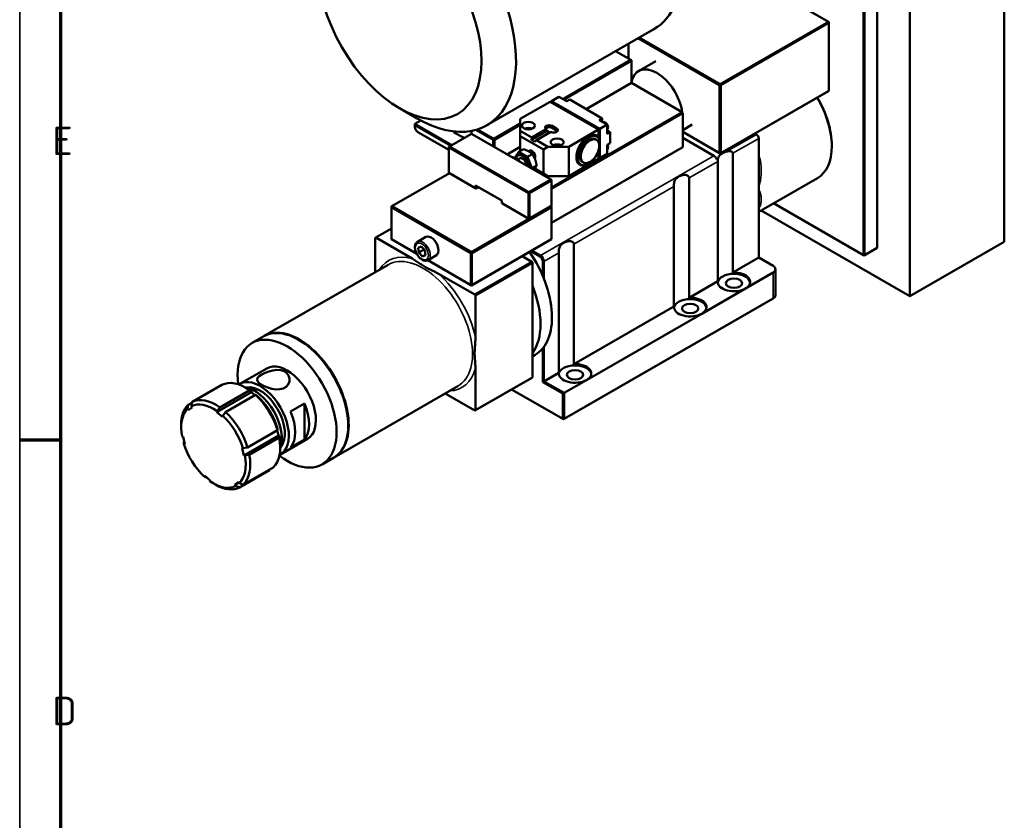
# Model space of a CAD drawing. Header units: millimetres. Extents: x 10 to 1178, y 10 to 831.
# Tile 3 of 8: x 10 to 252, y 467 to 663. Entities that reach past the tile are written whole.
import ezdxf

# ---------------------------------------------------------------- set-up
doc = ezdxf.new("R2010")
doc.units = ezdxf.units.MM
doc.header["$LTSCALE"] = 2
doc.layers.get('0').update_dxf_attribs({"lineweight": 25})
for name, color, linetype, lineweight in [('Rahmen (ISO)', 7, 'Continuous', 70), ('Sichtbar (ISO)', 7, 'Continuous', 50), ('Sichtbar schmal (ISO)', 7, 'Continuous', 35), ('Symbol (ISO)', 7, 'Continuous', 25)]:
    doc.layers.add(name, color=color, linetype=linetype, lineweight=lineweight)
doc.styles.add('Notiztext (DIN)', font='isocpeur.ttf')

# ---------------------------------------------------------------- blocks, each defined once
blk = doc.blocks.new('Ränder Hagen+Goebel Rahmen')
at = {"layer": 'Rahmen (ISO)', "linetype": 'Continuous', "lineweight": 35}
blk.add_line((5, 415), (5, 5), dxfattribs=at)
at = {"layer": 'Rahmen (ISO)'}
for p, q in [((10, 410), (10, 10)), ((10, 280), (5, 280))]:
    blk.add_line(p, q, dxfattribs=at)
at = {"layer": 'Symbol (ISO)', "char_height": 3.5, "attachment_point": 7, "style": 'Notiztext (DIN)'}
for s, insert in [('E', (9, 315)), ('D', (9, 245))]:
    blk.add_mtext(s, dxfattribs=dict(at, insert=insert))

msp = doc.modelspace()

# ---------------------------------------------------------------- linework, layer by layer
at = {"layer": 'Sichtbar (ISO)'}
for p, q in [((251.8427, 749.3469), (251.8427, 608.7288)), ((228.6496, 735.9909), (228.6496, 595.3728)), ((187.9576, 674.6433), (208.6243, 662.7422)), ((220.5886, 668.0353), (220.5886, 607.2098)), ((217.251, 666.2762), (217.251, 605.4507)), ((217.5339, 605.4507), (217.5339, 666.2762)), ((208.6243, 662.7422), (182.0371, 647.4316)), ((208.7657, 662.6601), (208.6243, 662.7422)), ((208.7657, 662.4972), (208.6243, 662.7422)), ((208.7657, 662.4972), (208.7657, 662.6601)), ((165.7718, 660.9432), (124.7596, 637.3258)), ((182.1785, 647.1867), (208.7657, 662.4972)), ((208.7657, 662.4972), (208.7657, 645.8193)), ((161.8895, 658.7075), (181.8957, 647.1867)), ((182.0371, 647.4316), (162.1728, 658.8707)), ((156.3685, 655.5282), (160.1168, 653.3697)), ((159.5511, 653.6955), (159.5511, 657.3609)), ((160.1168, 653.3697), (143.5529, 643.8312)), ((143.9128, 643.7121), (160.2582, 653.1248)), ((160.1168, 653.3697), (160.2582, 653.1248)), ((160.2582, 653.2877), (160.1168, 653.3697)), ((160.2582, 653.2877), (160.2582, 653.1248)), ((160.2582, 653.1248), (160.2582, 647.9641)), ((166.2321, 653.0806), (161.9895, 650.6375)), ((149.11, 641.3098), (160.2582, 647.7296)), ((160.2582, 647.7296), (172.7033, 640.563)), ((182.0371, 647.4316), (181.8957, 647.1867)), ((181.8957, 647.1867), (182.1785, 647.1867)), ((181.8957, 647.1867), (181.8957, 630.5087)), ((182.0371, 647.4316), (182.1785, 647.1867)), ((182.0371, 630.4266), (208.6243, 645.7372)), ((182.1785, 630.5087), (182.1785, 647.1867)), ((208.7657, 645.8193), (182.1785, 630.5087)), ((208.7657, 645.8193), (208.6243, 645.7372)), ((140.6006, 643.2782), (142.4391, 644.3369)), ((144.3907, 643.2131), (142.4391, 644.3369)), ((144.3907, 643.2131), (145.0978, 643.6203)), ((153.074, 639.0271), (145.0978, 643.6203)), ((103.2726, 641.5197), (107.4988, 639.0671)), ((132.9639, 638.8805), (140.3178, 643.1153)), ((140.3178, 643.1153), (152.1972, 636.2745)), ((140.3745, 643.0827), (140.6289, 643.2292)), ((152.48, 636.4373), (140.6006, 643.2782)), ((140.6006, 643.2782), (140.6006, 643.2129)), ((152.4518, 636.4209), (140.6289, 643.2292)), ((107.0838, 637.7072), (108.4884, 638.516)), ((132.9639, 635.9487), (132.9639, 638.8805)), ((172.7033, 640.563), (140.6006, 622.0763)), ((140.6006, 621.7499), (172.8447, 640.318)), ((152.3669, 638.6199), (153.074, 639.0271)), ((154.3185, 637.496), (152.3669, 638.6199)), ((153.074, 638.2127), (153.074, 639.0271)), ((172.7033, 640.563), (172.7519, 640.4787)), ((172.8447, 640.318), (172.7519, 640.4787)), ((172.8447, 639.1734), (172.8447, 640.318)), ((172.8447, 631.979), (172.8447, 639.1734)), ((116.1805, 632.4687), (107.0838, 637.7072)), ((107.0838, 637.7072), (107.0838, 637.3808)), ((107.0838, 637.3808), (115.8971, 632.3055)), ((107.0838, 636.8903), (107.0838, 637.3808)), ((122.0568, 636.1956), (126.3171, 633.7423)), ((126.4585, 633.9872), (122.4309, 636.3065)), ((132.9639, 637.7334), (126.4585, 633.9872)), ((126.5999, 633.7423), (132.9639, 637.407)), ((135.7923, 634.3199), (139.342, 636.364)), ((139.5053, 635.943), (139.342, 636.364)), ((140.7562, 637.1784), (141.8876, 636.5269)), ((141.8876, 636.0364), (140.7562, 636.6879)), ((152.1972, 636.2745), (144.8433, 632.0396)), ((152.1972, 636.2743), (152.4518, 636.4209)), ((152.1972, 634.3486), (152.1972, 636.2745)), ((152.4518, 629.2919), (152.4518, 636.4209)), ((152.48, 636.4373), (154.3185, 637.496)), ((152.48, 629.2429), (152.48, 636.4373)), ((154.3185, 635.2396), (154.3185, 637.496)), ((155.0256, 635.6468), (154.3185, 636.054)), ((154.3702, 636.7783), (154.4588, 636.8392)), ((154.4588, 636.5776), (154.3702, 636.5166)), ((154.3704, 636.7772), (154.4451, 636.7342)), ((175.2147, 637.4821), (172.8447, 636.1174)), ((107.7882, 635.6671), (107.929, 635.5853)), ((115.4276, 631.2678), (107.7909, 635.6655)), ((107.9323, 635.5834), (115.4276, 631.2672)), ((115.5691, 632.1166), (120.9431, 635.2113)), ((116.6193, 635.8228), (116.665, 635.7982)), ((116.665, 635.7982), (116.665, 635.5693)), ((116.665, 635.5693), (119.2004, 634.2078)), ((120.9431, 635.2113), (120.9431, 635.9391)), ((120.9431, 635.2113), (140.4592, 623.9727)), ((126.4585, 633.9872), (126.3171, 633.7423)), ((126.3171, 633.7423), (126.3171, 632.1166)), ((126.5999, 633.7423), (126.3171, 633.7423)), ((126.5999, 633.7423), (126.4585, 633.9872)), ((126.5999, 631.9538), (126.5999, 633.7423)), ((132.9639, 635.9487), (135.7923, 634.3199)), ((132.9639, 634.6431), (132.9639, 635.9487)), ((138.6207, 631.3856), (132.9639, 634.6431)), ((132.9639, 630.973), (132.9639, 634.6431)), ((135.6728, 633.736), (139.5053, 635.943)), ((135.6728, 633.736), (135.7923, 634.3199)), ((136.4775, 633.2725), (135.6728, 633.736)), ((136.9237, 633.6684), (136.4775, 633.2725)), ((140.4734, 635.7125), (136.9237, 633.6684)), ((136.9237, 633.6684), (139.7521, 632.0396)), ((140.1894, 635.549), (139.5053, 635.943)), ((151.3899, 633.903), (151.6728, 633.7401)), ((152.3386, 631.2868), (152.3386, 633.9048)), ((154.3185, 635.2396), (155.0256, 635.6468)), ((155.0256, 632.9653), (155.0256, 635.6468)), ((181.8957, 630.5087), (172.8447, 635.7208)), ((172.8447, 635.7202), (182.0371, 630.4266)), ((180.4815, 629.8578), (172.8447, 634.2555)), ((190.5218, 635.3127), (190.9466, 635.068)), ((191.5123, 628.7622), (191.5123, 634.0882)), ((115.4276, 631.8717), (115.5691, 632.1166)), ((115.4276, 632.0346), (115.5691, 632.1166)), ((115.4276, 632.0346), (115.4276, 631.8717)), ((115.4276, 631.8717), (134.9438, 620.6331)), ((115.4276, 625.6583), (115.4276, 631.8717)), ((135.0852, 620.878), (115.5691, 632.1166)), ((129.7315, 630.1504), (132.9639, 632.0119)), ((132.6095, 630.7689), (133.7747, 631.4399)), ((139.7521, 632.0396), (138.6207, 631.3856)), ((138.6207, 625.4992), (138.6207, 631.3856)), ((144.8433, 632.0396), (139.7521, 632.0396)), ((172.8447, 631.979), (140.6006, 613.4109)), ((140.6006, 613.4103), (172.7033, 631.897)), ((144.8433, 624.8452), (144.8433, 632.0396)), ((154.3185, 632.5581), (155.0256, 632.9653)), ((154.3185, 630.3016), (154.3185, 632.5581)), ((154.3702, 631.873), (154.4588, 631.9339)), ((154.4588, 631.6723), (154.3702, 631.6114)), ((154.3704, 631.8719), (154.4451, 631.8289)), ((172.7033, 631.897), (172.8447, 631.979)), ((209.4728, 632.3307), (209.4728, 632.1678)), ((130.6335, 629.631), (130.634, 629.6313)), ((132.6095, 630.7689), (131.5604, 629.2721)), ((132.7703, 629.2036), (132.2155, 628.8841)), ((132.5332, 630.0079), (132.3635, 629.9101)), ((134.7324, 629.5464), (132.6095, 630.7689)), ((134.7324, 629.5464), (135.8976, 630.2174)), ((135.7939, 626.8096), (134.7324, 629.5464)), ((135.2565, 631.1405), (134.9392, 630.9578)), ((152.1972, 629.08), (144.8433, 624.8452)), ((152.1972, 629.08), (152.1972, 630.8867)), ((152.1972, 629.1453), (152.4518, 629.2919)), ((152.4234, 629.2756), (152.48, 629.2429)), ((152.48, 629.2429), (154.3185, 630.3016)), ((181.4628, 629.0861), (181.2163, 628.9441)), ((181.8957, 630.5087), (182.1785, 630.5087)), ((181.8957, 630.5087), (182.0371, 630.4266)), ((182.0371, 630.4266), (182.1785, 630.5087)), ((185.1807, 630.4421), (185.1807, 601.1739)), ((132.7564, 628.4085), (132.7569, 628.4088)), ((132.7575, 628.4078), (132.7569, 628.4088)), ((135.7189, 626.7025), (135.7939, 626.8096)), ((135.7939, 626.8096), (136.959, 627.4805)), ((136.5151, 626.7104), (136.9237, 626.474)), ((136.5158, 626.7114), (138.6207, 625.4992)), ((139.7521, 624.8452), (136.9237, 626.474)), ((148.1961, 628.3568), (148.479, 628.194)), ((149.8038, 627.915), (149.6629, 627.8332)), ((181.4391, 599.0192), (181.4391, 628.4509)), ((191.5123, 621.825), (191.5123, 628.7622)), ((101.4269, 617.4324), (115.5691, 625.5763)), ((115.5691, 625.5763), (115.4276, 625.6583)), ((121.933, 621.9121), (115.4276, 625.6583)), ((115.5691, 625.5763), (122.0744, 621.8301)), ((140.4592, 623.9727), (135.0852, 620.878)), ((138.6207, 625.4992), (139.7521, 624.8452)), ((144.8433, 624.8452), (139.7521, 624.8452)), ((140.4592, 623.9727), (140.6006, 623.8907)), ((140.4592, 623.9727), (140.6006, 623.7278)), ((174.4327, 624.4162), (174.4327, 594.9846)), ((191.5123, 616.0524), (205.9356, 624.3582)), ((121.933, 622.5662), (121.933, 621.9121)), ((121.933, 622.5662), (122.2159, 622.4027)), ((128.4384, 618.82), (121.933, 622.5662)), ((122.0744, 621.8301), (121.933, 621.9121)), ((122.2159, 621.9121), (121.933, 621.9121)), ((122.0744, 621.8301), (122.6423, 622.1571)), ((122.2159, 621.9121), (122.0744, 621.8301)), ((122.2159, 621.9121), (122.2159, 622.4027)), ((122.2159, 622.4027), (128.4384, 618.8193)), ((122.6418, 622.1574), (122.2159, 621.9121)), ((135.2266, 620.6331), (140.6006, 623.7278)), ((140.6006, 623.7278), (140.6006, 623.8907)), ((140.6006, 623.7278), (140.6006, 617.5144)), ((170.691, 592.8299), (170.691, 622.2616)), ((191.5123, 614.8879), (191.5123, 621.825)), ((135.0852, 620.878), (134.9438, 620.6331)), ((134.9438, 620.6331), (135.2266, 620.6331)), ((134.9438, 620.6331), (134.9438, 614.4197)), ((135.0852, 620.878), (135.2266, 620.6331)), ((135.2266, 614.4197), (135.2266, 620.6331)), ((101.4269, 617.4324), (101.2855, 617.3503)), ((101.2855, 617.1874), (101.4269, 617.4324)), ((101.2855, 617.1874), (101.2855, 617.3503)), ((101.2855, 609.339), (101.2855, 617.1874)), ((101.2855, 617.1874), (120.8017, 605.9488)), ((120.9431, 606.1937), (101.4269, 617.4324)), ((140.4592, 617.4324), (120.9431, 606.1937)), ((121.0845, 605.9488), (140.6006, 617.1874)), ((128.4384, 618.1659), (128.4384, 618.82)), ((128.4384, 618.1659), (128.5798, 618.0839)), ((134.9438, 614.4197), (128.4384, 618.1659)), ((128.5798, 618.0839), (135.0852, 614.3377)), ((135.0852, 614.3377), (140.4592, 617.4324)), ((140.6006, 617.5144), (135.2266, 614.4197)), ((140.6006, 617.5144), (140.4592, 617.4324)), ((140.6006, 617.3503), (140.4592, 617.4324)), ((140.6006, 617.1874), (140.4592, 617.4324)), ((140.6006, 617.3503), (140.6006, 617.1874)), ((140.6006, 617.1874), (140.6006, 609.339)), ((195.1761, 618.1622), (217.3924, 605.3687)), ((217.251, 605.4507), (195.1766, 618.1625)), ((134.9438, 614.4197), (135.0852, 614.3377)), ((134.9438, 614.4197), (135.2266, 614.4197)), ((135.2266, 614.4197), (135.0852, 614.3377)), ((191.5123, 604.8201), (191.5123, 614.8879)), ((228.6496, 595.3728), (192.1255, 616.4055)), ((97.4671, 609.7455), (101.2855, 611.9444)), ((97.3257, 609.6634), (97.4671, 609.7455)), ((97.3257, 601.2793), (97.3257, 609.6634)), ((97.4671, 609.7455), (106.3705, 604.6184)), ((107.7096, 608.7243), (109.7461, 609.897)), ((101.2855, 609.339), (101.4269, 609.2569)), ((107.5411, 605.7366), (101.2855, 609.339)), ((101.4269, 609.2569), (107.5416, 605.7357)), ((107.8652, 607.2712), (108.6249, 607.549)), ((108.0211, 606.0631), (107.8652, 607.2712)), ((108.6249, 607.549), (109.5406, 606.6186)), ((120.9431, 598.0183), (140.4592, 609.2569)), ((140.6006, 609.339), (121.0845, 598.1003)), ((140.4592, 609.2569), (140.6006, 609.339)), ((146.1484, 608.1284), (146.1484, 578.6967)), ((217.3924, 605.3687), (220.4471, 607.1278)), ((220.5886, 607.2098), (217.5339, 605.4507)), ((220.4471, 607.1278), (220.5886, 607.2098)), ((251.8427, 608.7288), (228.6496, 595.3728)), ((109.1524, 606.7146), (108.0211, 606.0631)), ((108.9367, 605.1327), (108.0211, 606.0631)), ((109.6773, 605.5591), (108.9367, 605.1327)), ((109.6965, 605.4105), (108.9367, 605.1327)), ((109.5406, 606.6186), (109.6965, 605.4105)), ((110.3046, 604.218), (112.3411, 605.3908)), ((120.9431, 606.1937), (120.8017, 605.9488)), ((121.0845, 605.9488), (120.8017, 605.9488)), ((120.8017, 605.9488), (120.8017, 598.1003)), ((121.0845, 605.9488), (120.9431, 606.1937)), ((121.0845, 598.1003), (121.0845, 605.9488)), ((133.3882, 605.1849), (135.7923, 603.8005)), ((135.5062, 606.4046), (137.7722, 605.0997)), ((137.9136, 605.3446), (135.7896, 606.5678)), ((142.4068, 576.542), (142.4068, 605.9737)), ((191.5123, 604.8201), (185.1807, 601.1739)), ((195.0479, 602.7841), (191.5123, 604.8201)), ((217.251, 605.4507), (217.5339, 605.4507)), ((217.251, 605.4507), (217.3924, 605.3687)), ((217.3924, 605.3687), (217.5339, 605.4507)), ((100.4803, 603.0959), (70.0747, 585.5865)), ((110.2382, 604.1828), (120.9431, 598.0183)), ((120.8017, 598.1003), (110.2388, 604.1831)), ((135.7923, 603.8005), (121.7916, 595.738)), ((121.933, 595.493), (135.9337, 603.5555)), ((135.7923, 603.8005), (135.9337, 603.5555)), ((135.9337, 603.7184), (135.7923, 603.8005)), ((135.9337, 603.7184), (135.9337, 603.5555)), ((135.9337, 603.5555), (135.9337, 575.4319)), ((138.4793, 603.875), (138.4793, 600.32)), ((138.7622, 599.6291), (138.7622, 603.875)), ((112.8882, 600.8651), (121.7916, 595.738)), ((195.0479, 601.1553), (188.2596, 597.2462)), ((195.6336, 595.5928), (195.6336, 601.9697)), ((121.0845, 598.1003), (120.8017, 598.1003)), ((120.9431, 598.0183), (120.8017, 598.1003)), ((120.9431, 598.0183), (121.0845, 598.1003)), ((181.4391, 599.0192), (174.4327, 594.9846)), ((121.7916, 595.738), (121.933, 595.493)), ((121.933, 595.493), (121.933, 585.199)), ((188.2596, 597.2462), (177.5116, 591.0568)), ((143.5705, 565.1339), (194.9064, 594.6964)), ((195.0479, 594.7784), (143.7119, 565.216)), ((170.691, 592.8299), (146.1484, 578.6967)), ((194.9113, 594.6992), (195.0533, 594.7816)), ((177.5116, 591.0568), (149.2273, 574.769)), ((67.1049, 583.8763), (69.9333, 585.5051)), ((138.7622, 574.4433), (138.7622, 582.9416)), ((135.9337, 580.585), (136.5806, 580.9575)), ((138.4793, 582.5764), (138.4793, 574.2797)), ((64.0511, 573.8092), (70.6979, 577.6369)), ((121.933, 577.6634), (121.933, 567.3694)), ((142.4068, 576.542), (138.7622, 574.4433)), ((59.6526, 573.5808), (52.2986, 569.3459)), ((117.647, 573.2854), (87.2414, 555.776)), ((121.7916, 567.2873), (135.7923, 575.3498)), ((135.9337, 575.4319), (121.933, 567.3694)), ((135.9337, 575.4319), (135.7923, 575.3498)), ((138.4793, 574.2797), (138.7622, 574.4433)), ((138.4793, 574.2797), (143.4291, 571.4294)), ((143.7119, 571.5929), (138.7622, 574.4433)), ((149.2273, 574.769), (143.7119, 571.5929)), ((58.4297, 566.8746), (66.915, 571.761)), ((59.1601, 568.0331), (66.514, 572.2679)), ((67.8994, 571.1413), (60.5454, 566.9065)), ((66.1022, 572.572), (65.5387, 572.899)), ((66.9655, 572.0164), (66.915, 571.761)), ((66.915, 571.761), (67.7691, 571.0663)), ((121.7916, 567.2873), (114.5114, 571.4797)), ((130.8113, 572.4815), (143.5705, 565.1339)), ((143.4291, 565.216), (130.8119, 572.4818)), ((143.4291, 571.4294), (143.7119, 571.5929)), ((143.4291, 571.4294), (143.4291, 565.216)), ((143.7119, 565.216), (143.7119, 571.5929)), ((51.3596, 568.664), (52.2771, 569.1923)), ((52.1575, 568.3398), (52.3454, 568.0388)), ((76.5368, 567.0547), (79.9309, 569.0092)), ((79.9309, 569.0092), (79.9309, 560.1374)), ((51.4064, 567.3568), (51.2185, 567.6579)), ((52.3454, 568.0388), (51.4064, 567.3568)), ((58.4297, 566.8746), (58.4802, 567.1301)), ((59.815, 565.748), (58.4297, 566.8746)), ((58.4802, 567.1301), (59.1601, 568.0331)), ((59.8655, 566.0034), (59.815, 565.748)), ((60.5454, 566.9065), (59.8655, 566.0034)), ((121.933, 567.3694), (121.7916, 567.2873)), ((49.6667, 563.1074), (49.6667, 563.7589)), ((143.4291, 565.216), (143.5705, 565.1343)), ((143.5705, 565.1343), (143.7119, 565.216)), ((143.5705, 565.1343), (143.5705, 565.1339)), ((65.0559, 556.2561), (73.5412, 561.1424)), ((65.9525, 558.2417), (73.3064, 562.4765)), ((73.2237, 562.4289), (73.5412, 561.1424)), ((73.5412, 561.1424), (73.7796, 561.0968)), ((49.8783, 560.8832), (50.1167, 560.8376)), ((50.1167, 560.8376), (50.563, 559.029)), ((50.563, 559.029), (50.3246, 559.0746)), ((50.3515, 559.5035), (50.4341, 559.5511)), ((73.7527, 560.668), (66.3988, 556.4331)), ((73.9912, 558.8726), (73.9912, 558.2211)), ((74.0318, 556.4776), (80.6786, 560.3052)), ((79.9309, 560.1374), (76.5368, 558.1829)), ((64.6096, 558.0646), (64.848, 558.019)), ((65.0559, 556.2561), (64.6096, 558.0646)), ((64.848, 558.019), (65.9525, 558.2417)), ((65.2943, 556.2105), (65.0559, 556.2561)), ((66.3988, 556.4331), (65.2943, 556.2105)), ((84.2716, 554.0658), (87.1, 555.6946)), ((71.3592, 552.6341), (64.0053, 548.3992)), ((64.9443, 549.0811), (72.2982, 553.316)), ((71.3808, 552.7877), (71.3592, 552.6341)), ((55.3071, 551.0902), (55.3576, 551.3456)), ((55.3576, 551.3456), (56.7429, 550.219)), ((55.8887, 550.9137), (55.7585, 550.8387)), ((56.7429, 550.219), (56.6924, 549.9636)), ((57.5557, 549.408), (58.1192, 549.081)), ((62.8272, 549.0549), (63.7662, 549.7368)), ((62.8272, 549.0549), (63.831, 549.6329)), ((63.0151, 548.7539), (62.8272, 549.0549)), ((63.7662, 549.7368), (63.9541, 549.4358))]:
    msp.add_line(p, q, dxfattribs=at)
at = {"layer": 'Sichtbar (ISO)', "flags": 128}
for points in [[(143.3586, 643.8075), (143.4312, 643.8248), (143.5053, 643.8318), (143.5794, 643.8292), (143.653, 643.8178), (143.7964, 643.7719), (143.9336, 643.6993), (144.0634, 643.604), (144.1843, 643.4891), (144.2944, 643.3579), (144.3915, 643.2135)], [(153.2581, 638.1067), (153.3308, 638.1241), (153.4049, 638.1311), (153.4792, 638.1285), (153.5528, 638.117), (153.6964, 638.0709), (153.8338, 637.9982), (153.9636, 637.9026), (154.0846, 637.7875), (154.1947, 637.656), (154.2919, 637.5114)], [(154.3185, 637.4654), (154.385, 637.333), (154.439, 637.1968), (154.4792, 637.0589), (154.5046, 636.9213)], [(154.5044, 636.6413), (154.4815, 636.5361), (154.4436, 636.4367), (154.3895, 636.3454), (154.3185, 636.2659)], [(154.4451, 636.7342), (154.4533, 636.7291), (154.4613, 636.7236), (154.4689, 636.7177), (154.4758, 636.7115), (154.482, 636.7052), (154.4873, 636.6988), (154.4919, 636.6925), (154.4959, 636.6858), (154.4993, 636.6788), (154.502, 636.6716), (154.5038, 636.6644), (154.5048, 636.6572), (154.5051, 636.6504), (154.5047, 636.6434), (154.5034, 636.6362), (154.5014, 636.6289), (154.4985, 636.6218), (154.4949, 636.6149), (154.4908, 636.6083), (154.486, 636.602), (154.4803, 636.5956), (154.4738, 636.5893), (154.4666, 636.5833), (154.4588, 636.5776)], [(154.4588, 636.8392), (154.4629, 636.8421), (154.4668, 636.8451), (154.4706, 636.8482), (154.4742, 636.8513), (154.4776, 636.8545), (154.4808, 636.8578), (154.4838, 636.8611), (154.4866, 636.8644), (154.4891, 636.8676), (154.4914, 636.8709), (154.4936, 636.8742), (154.4956, 636.8777), (154.4975, 636.8812), (154.4992, 636.8849), (154.5007, 636.8885), (154.5019, 636.8923), (154.503, 636.896), (154.5038, 636.8997), (154.5045, 636.9034), (154.5049, 636.9071), (154.5051, 636.9107), (154.5051, 636.9142), (154.5049, 636.9177), (154.5046, 636.9213)], [(152.3386, 633.9048), (152.3334, 633.9226), (152.3281, 633.9404), (152.3228, 633.9583), (152.3174, 633.9762), (152.312, 633.9942), (152.3065, 634.0123), (152.3009, 634.0304), (152.2953, 634.0486), (152.2896, 634.0669), (152.2839, 634.0852), (152.2781, 634.1036), (152.2722, 634.122), (152.2663, 634.1405), (152.2603, 634.1591), (152.2543, 634.1777), (152.2482, 634.1965), (152.242, 634.2152), (152.2358, 634.2341), (152.2295, 634.253), (152.2232, 634.272), (152.2168, 634.291), (152.2103, 634.3102), (152.2038, 634.3294), (152.1972, 634.3486)], [(135.0004, 630.9232), (134.9575, 630.9476), (134.9142, 630.9715), (134.8704, 630.9951), (134.8261, 631.0184), (134.7812, 631.0413), (134.7358, 631.0639), (134.6897, 631.0863), (134.6429, 631.1084), (134.5955, 631.1302), (134.5474, 631.1518), (134.4985, 631.1732), (134.4488, 631.1945), (134.3982, 631.2155), (134.3468, 631.2364), (134.2945, 631.2571), (134.2412, 631.2777), (134.1869, 631.2982), (134.1315, 631.3186), (134.0751, 631.339), (134.0175, 631.3592), (133.9588, 631.3794), (133.8987, 631.3996), (133.8374, 631.4197), (133.7747, 631.4399)], [(154.5044, 631.7361), (154.4815, 631.6308), (154.4436, 631.5314), (154.3895, 631.4401), (154.3185, 631.3607)], [(154.3194, 632.5586), (154.3856, 632.4265), (154.4392, 632.2907), (154.4793, 632.1532), (154.5046, 632.0161)], [(154.4451, 631.8289), (154.4533, 631.8238), (154.4613, 631.8183), (154.4689, 631.8124), (154.4758, 631.8062), (154.482, 631.7999), (154.4873, 631.7936), (154.4919, 631.7872), (154.4959, 631.7805), (154.4993, 631.7735), (154.502, 631.7663), (154.5038, 631.7591), (154.5048, 631.752), (154.5051, 631.7451), (154.5047, 631.7381), (154.5034, 631.7309), (154.5014, 631.7237), (154.4985, 631.7165), (154.4949, 631.7096), (154.4908, 631.703), (154.486, 631.6967), (154.4803, 631.6904), (154.4738, 631.6841), (154.4666, 631.678), (154.4588, 631.6723)], [(154.4588, 631.9339), (154.4629, 631.9368), (154.4668, 631.9398), (154.4706, 631.9429), (154.4742, 631.946), (154.4776, 631.9493), (154.4808, 631.9525), (154.4838, 631.9558), (154.4866, 631.9591), (154.4891, 631.9623), (154.4914, 631.9656), (154.4936, 631.9689), (154.4956, 631.9724), (154.4975, 631.976), (154.4992, 631.9796), (154.5007, 631.9833), (154.5019, 631.987), (154.503, 631.9907), (154.5038, 631.9944), (154.5045, 631.9981), (154.5049, 632.0018), (154.5051, 632.0054), (154.5051, 632.0089), (154.5049, 632.0124), (154.5046, 632.0161)], [(132.7569, 628.4088), (132.6845, 628.4826), (132.6123, 628.5528), (132.5403, 628.6197), (132.4681, 628.6836), (132.3956, 628.7447), (132.3225, 628.8034), (132.2485, 628.8598), (132.1736, 628.9141), (132.0975, 628.9666), (132.0199, 629.0174), (131.9407, 629.0667), (131.8596, 629.1146), (131.7764, 629.1613), (131.6909, 629.2069), (131.6026, 629.2516), (131.5115, 629.2954), (131.4171, 629.3385), (131.3192, 629.3811), (131.2174, 629.4232), (131.1112, 629.465), (131.0003, 629.5066), (130.8841, 629.548), (130.7622, 629.5896), (130.634, 629.6313)], [(135.8976, 630.2174), (135.8626, 630.2535), (135.8276, 630.2888), (135.7926, 630.3234), (135.7575, 630.3572), (135.7223, 630.3904), (135.687, 630.4229), (135.6516, 630.4548), (135.616, 630.486), (135.5802, 630.5167), (135.5442, 630.5469), (135.5079, 630.5765), (135.4714, 630.6056), (135.4345, 630.6342), (135.3974, 630.6624), (135.3598, 630.6901), (135.3219, 630.7174), (135.2835, 630.7443), (135.2447, 630.7709), (135.2054, 630.797), (135.1656, 630.8229), (135.1252, 630.8484), (135.0842, 630.8736), (135.0426, 630.8985), (135.0004, 630.9232)], [(136.5925, 628.9435), (136.571, 628.9982), (136.5489, 629.0525), (136.5263, 629.1063), (136.5031, 629.1597), (136.4794, 629.2129), (136.4552, 629.2658), (136.4303, 629.3184), (136.4048, 629.3708), (136.3788, 629.4231), (136.352, 629.4753), (136.3246, 629.5274), (136.2966, 629.5795), (136.2678, 629.6316), (136.2383, 629.6838), (136.2081, 629.736), (136.177, 629.7884), (136.1452, 629.841), (136.1126, 629.8938), (136.0791, 629.9468), (136.0447, 630.0001), (136.0094, 630.0538), (135.9731, 630.1079), (135.9359, 630.1624), (135.8976, 630.2174)], [(136.959, 627.4805), (136.9485, 627.5515), (136.9376, 627.6212), (136.9263, 627.6896), (136.9147, 627.757), (136.9027, 627.8232), (136.8903, 627.8884), (136.8776, 627.9527), (136.8645, 628.016), (136.8509, 628.0784), (136.837, 628.1401), (136.8227, 628.201), (136.8079, 628.2611), (136.7927, 628.3206), (136.777, 628.3795), (136.7609, 628.4378), (136.7443, 628.4956), (136.7272, 628.5528), (136.7096, 628.6096), (136.6915, 628.6661), (136.6729, 628.7221), (136.6537, 628.7778), (136.6339, 628.8333), (136.6135, 628.8885), (136.5925, 628.9435)], [(181.4391, 628.4509), (181.4391, 628.4731), (181.4392, 628.4959), (181.4393, 628.5193), (181.4395, 628.5433), (181.4398, 628.5679), (181.4401, 628.593), (181.4405, 628.6186), (181.441, 628.6446), (181.4416, 628.671), (181.4422, 628.6977), (181.443, 628.7248), (181.4438, 628.7521), (181.4447, 628.7797), (181.4458, 628.8075), (181.4469, 628.8354), (181.4482, 628.8635), (181.4496, 628.8916), (181.4511, 628.9197), (181.4527, 628.9478), (181.4544, 628.9758), (181.4563, 629.0037), (181.4583, 629.0314), (181.4605, 629.0589), (181.4628, 629.0861)], [(183.6274, 630.8532), (183.7029, 630.8742), (183.7788, 630.8934), (183.8551, 630.9106), (183.9317, 630.9256), (184.0084, 630.9384), (184.0852, 630.9487), (184.1619, 630.9564), (184.2385, 630.9613), (184.3148, 630.9634), (184.3907, 630.9622), (184.4661, 630.9576), (184.5408, 630.9492), (184.6147, 630.9369), (184.6876, 630.9202), (184.7613, 630.8982), (184.8349, 630.87), (184.9057, 630.8354), (184.9713, 630.7946), (185.0298, 630.7485), (185.0794, 630.6982), (185.1216, 630.641), (185.1543, 630.5771), (185.1741, 630.5095), (185.1807, 630.4421)], [(136.2631, 626.3891), (136.279, 626.4085), (136.2947, 626.4277), (136.3102, 626.4467), (136.3255, 626.4656), (136.3406, 626.4844), (136.3555, 626.503), (136.3702, 626.5214), (136.3847, 626.5397), (136.399, 626.5579), (136.4131, 626.576), (136.4271, 626.594), (136.4408, 626.6118), (136.4544, 626.6295), (136.4678, 626.6471), (136.481, 626.6646), (136.494, 626.682), (136.5069, 626.6993), (136.5196, 626.7165), (136.5322, 626.7336), (136.5446, 626.7506), (136.5568, 626.7676), (136.5689, 626.7844), (136.5808, 626.8012), (136.5925, 626.8179)], [(136.5925, 626.8179), (136.6135, 626.8481), (136.6339, 626.8779), (136.6537, 626.9073), (136.6729, 626.9364), (136.6915, 626.9651), (136.7096, 626.9936), (136.7272, 627.0218), (136.7443, 627.0497), (136.7609, 627.0775), (136.777, 627.105), (136.7927, 627.1323), (136.8079, 627.1595), (136.8227, 627.1865), (136.837, 627.2134), (136.8509, 627.2402), (136.8645, 627.2669), (136.8776, 627.2936), (136.8903, 627.3203), (136.9027, 627.3469), (136.9147, 627.3735), (136.9263, 627.4002), (136.9376, 627.4269), (136.9485, 627.4537), (136.959, 627.4805)], [(170.691, 622.2616), (170.6947, 622.5254), (170.7089, 622.8216), (170.7375, 623.0997), (170.7826, 623.3477), (170.8464, 623.5729), (170.9308, 623.7797), (171.0364, 623.9701), (171.1635, 624.1457), (171.3111, 624.3073), (171.4772, 624.4558), (171.6596, 624.5913), (171.8548, 624.7134), (172.0645, 624.8244), (172.2912, 624.9245), (172.5318, 625.0103), (172.7828, 625.0782), (173.0398, 625.1238), (173.2979, 625.1429), (173.5522, 625.131), (173.7974, 625.0838), (174.0266, 624.9938), (174.231, 624.8498), (174.3801, 624.6477), (174.4327, 624.4162)], [(110.3046, 604.218), (110.1384, 604.1404), (109.961, 604.0909), (109.7769, 604.0697), (109.5896, 604.0756), (109.4012, 604.1066), (109.2134, 604.1607), (109.0273, 604.2363), (108.8438, 604.3319), (108.6639, 604.4461), (108.4884, 604.5777), (108.3183, 604.7253), (108.1548, 604.8875), (107.9988, 605.063), (107.8516, 605.2503), (107.7142, 605.4477), (107.5876, 605.6537), (107.473, 605.8666), (107.3712, 606.0845), (107.2831, 606.3059), (107.2096, 606.5288), (107.1513, 606.7517), (107.1091, 606.9729), (107.0834, 607.1907), (107.0749, 607.4037), (107.0843, 607.6104), (107.1123, 607.8092), (107.1598, 607.9989), (107.2276, 608.1775), (107.3165, 608.3424), (107.4272, 608.4909), (107.559, 608.6195), (107.7096, 608.7243)], [(142.4068, 605.9737), (142.4104, 606.2376), (142.4246, 606.5337), (142.4532, 606.8119), (142.4983, 607.0598), (142.5621, 607.285), (142.6465, 607.4919), (142.7521, 607.6822), (142.8792, 607.8578), (143.0268, 608.0195), (143.193, 608.168), (143.3754, 608.3034), (143.5705, 608.4256), (143.7802, 608.5366), (144.0069, 608.6367), (144.2476, 608.7225), (144.4985, 608.7903), (144.7555, 608.8359), (145.0137, 608.855), (145.2679, 608.8432), (145.5131, 608.796), (145.7423, 608.706), (145.9467, 608.562), (146.0958, 608.3599), (146.1484, 608.1284)], [(112.8882, 600.8651), (112.6182, 601.0158), (112.3287, 601.1697), (112.0345, 601.3205), (111.7506, 601.4618), (111.4684, 601.5993), (111.1749, 601.741), (110.8747, 601.886), (110.5725, 602.0335), (110.2735, 602.1828), (109.982, 602.3332), (109.7022, 602.4832), (109.4378, 602.6315), (109.1803, 602.7837), (108.9199, 602.9448), (108.6588, 603.1127), (108.3994, 603.2849), (108.1433, 603.4589), (107.8916, 603.6318), (107.6455, 603.8008), (107.4067, 603.9633), (107.1612, 604.1268), (106.8994, 604.2962), (106.6322, 604.4629), (106.3705, 604.6184)], [(109.1688, 606.9965), (109.1685, 606.9857), (109.1683, 606.9748), (109.168, 606.9639), (109.1677, 606.9529), (109.1673, 606.9418), (109.1669, 606.9306), (109.1664, 606.9194), (109.166, 606.9081), (109.1654, 606.8967), (109.1649, 606.8852), (109.1642, 606.8736), (109.1636, 606.8619), (109.1629, 606.8502), (109.1622, 606.8384), (109.1614, 606.8264), (109.1606, 606.8144), (109.1597, 606.8023), (109.1588, 606.7901), (109.1579, 606.7778), (109.1569, 606.7653), (109.1558, 606.7528), (109.1547, 606.7402), (109.1536, 606.7274), (109.1524, 606.7146)], [(109.1524, 606.7146), (109.1734, 606.701), (109.194, 606.6876), (109.2142, 606.6743), (109.2341, 606.661), (109.2535, 606.6479), (109.2726, 606.6348), (109.2914, 606.6217), (109.3098, 606.6088), (109.3279, 606.5959), (109.3458, 606.583), (109.3633, 606.5702), (109.3805, 606.5574), (109.3975, 606.5447), (109.4141, 606.5319), (109.4306, 606.5192), (109.4468, 606.5065), (109.4627, 606.4939), (109.4784, 606.4812), (109.4939, 606.4685), (109.5091, 606.4558), (109.5242, 606.4431), (109.5391, 606.4304), (109.5537, 606.4177), (109.5682, 606.4049)], [(121.933, 577.6634), (121.9289, 577.9684), (121.9177, 578.2838), (121.9015, 578.5959), (121.8823, 578.8909), (121.8606, 579.1796), (121.8369, 579.4778), (121.8127, 579.7829), (121.7896, 580.0924), (121.7698, 580.4038), (121.7546, 580.7145), (121.7449, 581.0212), (121.7415, 581.3209), (121.7449, 581.6246), (121.7546, 581.9425), (121.7698, 582.2707), (121.7896, 582.6049), (121.8127, 582.9409), (121.8369, 583.2739), (121.8606, 583.5995), (121.8823, 583.9132), (121.9015, 584.2303), (121.9177, 584.561), (121.9289, 584.8893), (121.933, 585.199)], [(69.4657, 576.1382), (70.2567, 576.5354), (71.1918, 576.8893), (72.1725, 577.1397), (73.1486, 577.2487), (74.107, 577.1817), (74.943, 576.9151), (75.5988, 576.4654), (76.0617, 575.8443), (76.2772, 575.1277), (76.2463, 574.403), (75.9678, 573.6951), (75.4501, 573.1064), (74.7505, 572.7035), (73.8766, 572.4908), (72.9047, 572.4787), (71.9323, 572.6256), (70.9511, 572.9012), (70.0424, 573.2656), (69.2973, 573.664), (68.729, 574.0848), (68.3875, 574.507), (68.2961, 574.9074), (68.4497, 575.3102), (68.853, 575.7271), (69.4657, 576.1382)], [(66.514, 572.2679), (66.5335, 572.2571), (66.5529, 572.2463), (66.5722, 572.2355), (66.5915, 572.2248), (66.6107, 572.2141), (66.6299, 572.2034), (66.649, 572.1928), (66.668, 572.1822), (66.687, 572.1716), (66.706, 572.161), (66.7249, 572.1505), (66.7437, 572.14), (66.7625, 572.1296), (66.7812, 572.1191), (66.7999, 572.1087), (66.8185, 572.0983), (66.8371, 572.088), (66.8556, 572.0777), (66.874, 572.0674), (66.8924, 572.0571), (66.9108, 572.0469), (66.9291, 572.0367), (66.9473, 572.0265), (66.9655, 572.0164)], [(68.3508, 570.8898), (68.3326, 570.8999), (68.3144, 570.9101), (68.2961, 570.9203), (68.2777, 570.9305), (68.2593, 570.9408), (68.2409, 570.9511), (68.2224, 570.9614), (68.2038, 570.9717), (68.1852, 570.9821), (68.1665, 570.9925), (68.1478, 571.0029), (68.129, 571.0134), (68.1102, 571.0239), (68.0913, 571.0344), (68.0724, 571.045), (68.0534, 571.0555), (68.0343, 571.0662), (68.0152, 571.0768), (67.996, 571.0875), (67.9768, 571.0982), (67.9575, 571.1089), (67.9382, 571.1197), (67.9188, 571.1305), (67.8994, 571.1413)], [(51.2185, 567.6579), (51.2242, 567.6984), (51.2299, 567.7391), (51.2356, 567.7799), (51.2414, 567.8208), (51.2471, 567.8618), (51.2529, 567.9029), (51.2587, 567.9442), (51.2645, 567.9856), (51.2703, 568.0271), (51.2761, 568.0687), (51.282, 568.1104), (51.2878, 568.1522), (51.2937, 568.1942), (51.2996, 568.2363), (51.3055, 568.2785), (51.3115, 568.3209), (51.3174, 568.3633), (51.3234, 568.4059), (51.3294, 568.4486), (51.3354, 568.4914), (51.3414, 568.5344), (51.3475, 568.5775), (51.3536, 568.6207), (51.3596, 568.664)], [(52.2986, 569.3459), (52.2926, 569.3026), (52.2865, 569.2594), (52.2804, 569.2163), (52.2744, 569.1733), (52.2684, 569.1305), (52.2624, 569.0878), (52.2564, 569.0452), (52.2505, 569.0028), (52.2445, 568.9604), (52.2386, 568.9182), (52.2327, 568.8761), (52.2268, 568.8342), (52.221, 568.7923), (52.2151, 568.7506), (52.2093, 568.709), (52.2035, 568.6675), (52.1977, 568.6261), (52.1919, 568.5849), (52.1861, 568.5437), (52.1804, 568.5027), (52.1746, 568.4618), (52.1689, 568.421), (52.1632, 568.3803), (52.1575, 568.3398)], [(73.3064, 562.4765), (73.3076, 562.495), (73.3087, 562.5134), (73.3099, 562.5318), (73.311, 562.5501), (73.3122, 562.5683), (73.3133, 562.5865), (73.3145, 562.6047), (73.3156, 562.6228), (73.3167, 562.6408), (73.3179, 562.6588), (73.319, 562.6768), (73.3201, 562.6947), (73.3212, 562.7125), (73.3223, 562.7303), (73.3235, 562.748), (73.3246, 562.7657), (73.3257, 562.7833), (73.3268, 562.8009), (73.3279, 562.8184), (73.329, 562.8359), (73.33, 562.8534), (73.3311, 562.8707), (73.3322, 562.8881), (73.3333, 562.9054)], [(73.7796, 561.0968), (73.7785, 561.0795), (73.7774, 561.0622), (73.7764, 561.0448), (73.7753, 561.0274), (73.7742, 561.0099), (73.7731, 560.9924), (73.772, 560.9748), (73.7709, 560.9571), (73.7698, 560.9395), (73.7687, 560.9217), (73.7675, 560.9039), (73.7664, 560.8861), (73.7653, 560.8682), (73.7642, 560.8503), (73.763, 560.8323), (73.7619, 560.8142), (73.7608, 560.7961), (73.7596, 560.778), (73.7585, 560.7598), (73.7573, 560.7415), (73.7562, 560.7232), (73.755, 560.7049), (73.7539, 560.6864), (73.7527, 560.668)], [(50.3246, 559.0746), (50.3257, 559.0919), (50.3268, 559.1093), (50.3278, 559.1266), (50.3289, 559.1441), (50.33, 559.1616), (50.3311, 559.1791), (50.3322, 559.1967), (50.3333, 559.2143), (50.3344, 559.232), (50.3355, 559.2497), (50.3367, 559.2675), (50.3378, 559.2853), (50.3389, 559.3032), (50.34, 559.3212), (50.3412, 559.3392), (50.3423, 559.3572), (50.3434, 559.3753), (50.3446, 559.3935), (50.3457, 559.4117), (50.3469, 559.4299), (50.348, 559.4482), (50.3492, 559.4666), (50.3503, 559.485), (50.3515, 559.5035)], [(55.7585, 550.8387), (55.7391, 550.8495), (55.7197, 550.8603), (55.7004, 550.8711), (55.6811, 550.8818), (55.6619, 550.8925), (55.6427, 550.9032), (55.6236, 550.9138), (55.6045, 550.9245), (55.5855, 550.935), (55.5666, 550.9456), (55.5477, 550.9561), (55.5289, 550.9666), (55.5101, 550.9771), (55.4914, 550.9875), (55.4727, 550.9979), (55.4541, 551.0083), (55.4355, 551.0186), (55.417, 551.0289), (55.3986, 551.0392), (55.3801, 551.0495), (55.3618, 551.0597), (55.3435, 551.0699), (55.3253, 551.0801), (55.3071, 551.0902)], [(63.9541, 549.4358), (63.994, 549.4215), (64.034, 549.4071), (64.0742, 549.3928), (64.1144, 549.3783), (64.1548, 549.3639), (64.1953, 549.3494), (64.2359, 549.3348), (64.2766, 549.3203), (64.3174, 549.3056), (64.3584, 549.291), (64.3994, 549.2763), (64.4406, 549.2615), (64.4819, 549.2467), (64.5234, 549.2319), (64.5649, 549.217), (64.6066, 549.2021), (64.6484, 549.1871), (64.6903, 549.1721), (64.7323, 549.1571), (64.7745, 549.142), (64.8168, 549.1268), (64.8592, 549.1116), (64.9017, 549.0964), (64.9443, 549.0811)], [(64.0053, 548.3992), (63.9627, 548.4145), (63.9202, 548.4297), (63.8778, 548.4449), (63.8355, 548.46), (63.7933, 548.4751), (63.7513, 548.4902), (63.7094, 548.5052), (63.6676, 548.5202), (63.6259, 548.5351), (63.5844, 548.55), (63.5429, 548.5648), (63.5016, 548.5796), (63.4604, 548.5943), (63.4194, 548.609), (63.3784, 548.6237), (63.3376, 548.6383), (63.2969, 548.6529), (63.2563, 548.6675), (63.2158, 548.682), (63.1754, 548.6964), (63.1352, 548.7108), (63.095, 548.7252), (63.055, 548.7396), (63.0151, 548.7539)]]:
    msp.add_lwpolyline(points, dxfattribs=at)
at = {"layer": 'Sichtbar (ISO)'}
for centre, major_axis, ratio, start_param, end_param in [((148.6051, 690.7537), (17.1667, -29.8105), 0.57809312, 0, 3.14159265), ((107.5929, 667.1363), (17.1667, -29.8105), 0.57809312, 5.49585344, 10.21210983), ((166.4807, 642.8382), (-4.4913, 7.7993), 0.57809312, 4.09989093, 6.89951461), ((197.452, 639.0901), (8.4835, -14.7319), 0.57809312, 0, 1.58167315), ((197.5934, 639.1716), (-8.3837, 14.5586), 0.57809312, 3.92892453, 4.7233953), ((107.7909, 636.4831), (-0.499, 0.8666), 0.57809312, 0.78733187, 2.3581282), ((134.9438, 635.7801), (1.6, 0), 0.5758617, 0.92492829, 2.21666436), ((140.0491, 636.7712), (-1, 0), 0.5758617, 3.92699082, 7.06858347), ((140.0491, 636.2807), (-1, 0), 0.5758617, 3.92699082, 5.84322002), ((141.1805, 636.1197), (1, 0), 0.5758617, 3.92699082, 7.06858347), ((153.6114, 637.0844), (-0.5415, 0.9402), 0.57809312, 3.78091995, 4.0769291), ((107.9323, 636.5645), (0.5988, -1.0399), 0.57809312, 5.49585344, 5.49972085), ((141.1805, 635.6292), (-1, 0), 0.5758617, 3.58155794, 3.92699082), ((149.6516, 631.2113), (-2.066, -3.5877), 0.57809312, 2.87073592, 7.07051718), ((149.793, 631.1299), (-1.9662, -3.4143), 0.57809312, 2.77274594, 8.21896093), ((149.793, 631.1299), (-1.5969, -2.7731), 0.57809312, 3.14159265, 6.28318531), ((190.9466, 634.414), (-0.3992, 0.6933), 0.57809312, 3.92892453, 5.49972085), ((135.7923, 630.0712), (-0.5988, 1.0399), 0.57809312, 3.37214113, 6.38322702), ((142.0149, 631.7082), (1.6, 0), 0.5758617, 0.92492829, 2.21666436), ((153.6114, 632.1791), (-0.5415, 0.9402), 0.57809312, 3.78091995, 4.0769291), ((133.5013, 627.9343), (-1.1378, 1.9758), 0.57809312, 3.95319238, 6.94433028), ((133.671, 628.0321), (-1.1378, 1.9758), 0.57809312, 3.84822812, 6.28318531), ((133.5013, 627.9343), (-0.7309, 1.2693), 0.57809312, 3.96670637, 6.28318531), ((134.9785, 629.6025), (-1.3003, 0.4114), 0.6988763, 3.57525667, 4.06374008), ((180.4815, 628.8768), (-0.5988, 1.0399), 0.57809312, 4.4525233, 5.49972085), ((185.4312, 628.7972), (-4, 0), 0.5758617, 5.18022671, 6.15746063), ((132.6575, 627.4484), (-0.7309, 1.2693), 0.57809312, 4.9435808, 5.77891836), ((111.0436, 607.6439), (-1.2975, 2.2531), 0.57809312, 3.14159265, 6.28318531), ((126.5999, 598.2891), (9.9806, -17.3317), 0.57809312, 0, 1.70057233), ((137.7722, 604.2821), (0.499, -0.8666), 0.57809312, 0.78733187, 2.3581282), ((137.9136, 604.3636), (-0.5988, 1.0399), 0.57809312, 3.92892453, 5.49972085), ((193.6336, 601.9697), (2, 0), 0.5758617, 5.49778714, 7.06858347), ((185.4312, 598.548), (4, 0), 0.5758617, 0.07104442, 3.07054823), ((185.4312, 598.875), (4, 0), 0.5758617, 5.49778714, 7.91664555), ((123.7715, 596.6603), (9.9806, -17.3317), 0.57809312, 0.25180522, 1.32285853), ((185.4312, 598.875), (-4, 0), 0.5758617, 6.22052139, 8.6393798), ((174.6832, 592.6856), (4, 0), 0.5758617, 5.49778714, 7.91664555), ((193.6336, 595.5928), (2, 0), 0.5758617, 5.49778714, 6.28318531), ((174.6832, 592.6856), (-4, 0), 0.5758617, 6.22052139, 8.6393798), ((174.6832, 592.3586), (4, 0), 0.5758617, 0.07104442, 3.07054823), ((193.6336, 595.4293), (1.8, 0), 0.5758617, 5.49778714, 5.50163969), ((78.5167, 570.5998), (-8.5834, 14.9052), 0.57809312, 3.14159265, 6.28318531), ((78.6581, 570.6813), (8.5834, -14.9052), 0.57809312, 6.2749789, 9.43298437), ((75.6882, 568.971), (-8.5834, 14.9052), 0.57809312, 2.20081036, 7.2239676), ((75.6882, 568.971), (-4.9903, 8.6658), 0.57809312, 3.14159265, 6.28318531), ((146.3989, 576.0708), (4, 0), 0.5758617, 0.07104442, 3.07054823), ((146.3989, 576.3978), (4, 0), 0.5758617, 5.49778714, 7.91664555), ((146.3989, 576.3978), (-4, 0), 0.5758617, 6.22052139, 8.6393798), ((65.5059, 563.1074), (-5.9884, 10.399), 0.57809312, 5.38062881, 6.26096619), ((69.0414, 565.1434), (-4.9903, 8.6658), 0.57809312, 3.10043737, 6.32434059), ((69.0414, 565.1434), (-4.2917, 7.4526), 0.57809312, 3.35388892, 6.07088904), ((67.6272, 564.329), (4.7907, -8.3192), 0.57809312, 0.43023094, 2.71136172), ((66.0716, 563.4332), (-5.5892, 9.7057), 0.57809312, 5.3866035, 5.49585344), ((65.5059, 563.1074), (5.9884, -10.399), 0.57809312, 1.19183861, 2.07217598), ((66.0716, 563.4332), (-5.5892, 9.7057), 0.57809312, 4.33940595, 5.20779395), ((58.152, 558.8726), (-5.9884, 10.399), 0.57809312, 0.14464106, 0.78733187), ((57.5863, 558.5468), (-5.5892, 9.7057), 0.57809312, 5.3866035, 6.2549915), ((58.152, 558.8726), (-5.9884, 10.399), 0.57809312, 5.38062881, 6.26096619), ((73.9912, 567.9938), (4.9903, -8.6658), 0.57809312, 0.21381877, 1.36084498), ((57.5863, 558.5468), (-5.5892, 9.7057), 0.57809312, 0.15061574, 1.01900375), ((57.5863, 558.5468), (5.5892, -9.7057), 0.57809312, 1.19781329, 2.0662013), ((58.152, 558.8726), (-5.9884, 10.399), 0.57809312, 4.33343126, 5.21376864), ((70.5971, 566.0392), (4.9903, -8.6658), 0.57809312, 0.21381877, 1.36084498), ((66.0716, 563.4332), (-5.5892, 9.7057), 0.57809312, 3.92892453, 4.1605964), ((57.5863, 558.5468), (-5.5892, 9.7057), 0.57809312, 1.19781329, 2.0662013), ((65.5059, 563.1074), (5.9884, -10.399), 0.57809312, 0.14464106, 1.02497843), ((58.152, 558.8726), (5.9884, -10.399), 0.57809312, 0.14464106, 1.02497843), ((57.5863, 558.5468), (5.5892, -9.7057), 0.57809312, 0.15061574, 1.01900375), ((57.5863, 558.5468), (5.5892, -9.7057), 0.57809312, 5.3866035, 6.2549915), ((58.152, 558.8726), (5.9884, -10.399), 0.57809312, 5.49585344, 6.26096619)]:
    msp.add_ellipse(centre, major_axis=major_axis, ratio=ratio, start_param=start_param, end_param=end_param, dxfattribs=at)
for centre, major_axis, ratio in [((103.3503, 664.6931), (-14.1725, 24.611), 0.57809312), ((134.9438, 637.2517), (1.6, 0), 0.5758617), ((142.0149, 633.1798), (1.6, 0), 0.5758617), ((150.0759, 630.967), (-1.5969, -2.7731), 0.57809312), ((185.4312, 598.548), (-2, 0), 0.5758617), ((174.6832, 592.3586), (-2, 0), 0.5758617), ((146.3989, 576.0708), (-2, 0), 0.5758617)]:
    msp.add_ellipse(centre, major_axis=major_axis, ratio=ratio, dxfattribs=at)
at = {"layer": 'Sichtbar schmal (ISO)'}
for p, q in [((140.7562, 637.1784), (140.7562, 636.6879)), ((141.8876, 636.5269), (141.8876, 636.0364)), ((107.9323, 635.5834), (107.7909, 635.6655)), ((190.9466, 635.068), (183.6274, 630.8532)), ((185.1807, 630.4421), (191.5123, 634.0882)), ((180.4815, 629.8578), (137.9136, 605.3446)), ((181.4391, 628.4509), (174.4327, 624.4162)), ((170.691, 622.2616), (146.1484, 608.1284)), ((137.7722, 605.0997), (137.9136, 605.3446)), ((138.7622, 603.875), (142.4068, 605.9737)), ((138.4793, 603.875), (138.7622, 603.875)), ((195.0479, 601.1553), (195.0479, 594.7784)), ((195.0479, 594.7784), (194.9064, 594.6964))]:
    msp.add_line(p, q, dxfattribs=at)
at = {"layer": 'Sichtbar schmal (ISO)', "flags": 128}
for points in [[(191.5123, 621.825), (191.5924, 622.1358), (191.6681, 622.4492), (191.7391, 622.765), (191.8053, 623.0831), (191.8663, 623.4032), (191.922, 623.725), (191.9722, 624.0485), (192.0164, 624.3734), (192.0547, 624.6994), (192.0866, 625.0265), (192.112, 625.3543), (192.1303, 625.6828), (192.1414, 626.0118), (192.1448, 626.341), (192.1402, 626.6705), (192.1273, 626.9999), (192.1056, 627.329), (192.0747, 627.657), (192.034, 627.9835), (191.9828, 628.3079), (191.9207, 628.6299), (191.8469, 628.949), (191.7607, 629.2644), (191.6612, 629.575)], [(191.6612, 617.1612), (191.7607, 617.3461), (191.8469, 617.5305), (191.9207, 617.7147), (191.9828, 617.8988), (192.034, 618.0832), (192.0747, 618.2681), (192.1056, 618.4538), (192.1273, 618.6403), (192.1402, 618.8277), (192.1448, 619.0161), (192.1414, 619.2056), (192.1303, 619.3964), (192.112, 619.5885), (192.0866, 619.7822), (192.0547, 619.9777), (192.0164, 620.175), (191.9722, 620.3742), (191.922, 620.5753), (191.8663, 620.7784), (191.8053, 620.9835), (191.7391, 621.1907), (191.6681, 621.4), (191.5924, 621.6114), (191.5123, 621.825)]]:
    msp.add_lwpolyline(points, dxfattribs=at)
at = {"layer": 'Sichtbar schmal (ISO)'}
for centre, major_axis, ratio, start_param, end_param in [((143.8091, 642.8411), (-0.5355, 0.9298), 0.57809312, 4.86600528, 6.13343642), ((153.7086, 637.1404), (-0.5355, 0.9298), 0.57809312, 4.86600528, 6.13343642), ((153.7086, 637.1404), (0.5355, -0.9298), 0.57809312, 0.93700739, 1.42430525), ((153.7086, 637.1404), (0.5355, -0.9298), 0.57809312, 0.15035849, 0.63765635), ((153.7086, 632.2351), (0.5355, -0.9298), 0.57809312, 0.93700739, 1.42430525), ((153.7086, 632.2351), (0.5355, -0.9298), 0.57809312, 0.15035849, 0.63765635), ((180.9057, 629.5618), (-8.4835, 14.7319), 0.57809312, 4.39187925, 4.41888185), ((192.9265, 629.5765), (1.8902, 0.6535), 0.2570719, 2.21204578, 2.32304279), ((180.9057, 629.5618), (8.4835, -14.7319), 0.57809312, 0.29737455, 0.32437714), ((192.9265, 615.7023), (-1.7342, 0.9963), 0.77341746, 5.86044206, 5.97143907), ((109.0071, 606.4712), (1.2975, -2.2531), 0.57809312, 0, 3.14159265), ((109.6294, 588.5164), (-8.9826, 15.5985), 0.57809312, 5.75864239, 6.58244313), ((109.0637, 588.1907), (-8.5834, 14.9052), 0.57809312, 3.14159265, 6.28318531), ((109.6294, 588.5164), (-8.9826, 15.5985), 0.57809312, 4.18784607, 5.24079931), ((109.6294, 588.5164), (8.9826, -15.5985), 0.57809312, 5.98392749, 6.81159564)]:
    msp.add_ellipse(centre, major_axis=major_axis, ratio=ratio, start_param=start_param, end_param=end_param, dxfattribs=at)
msp.add_ellipse((108.7808, 606.3408), major_axis=(-1.1378, 1.9758), ratio=0.57809312, dxfattribs=at)

# ---------------------------------------------------------------- block references
at = {"xscale": 2, "yscale": 2, "zscale": 2}
msp.add_blockref('Ränder Hagen+Goebel Rahmen', (0, 0), dxfattribs=at)

doc.saveas('drawing.dxf')
